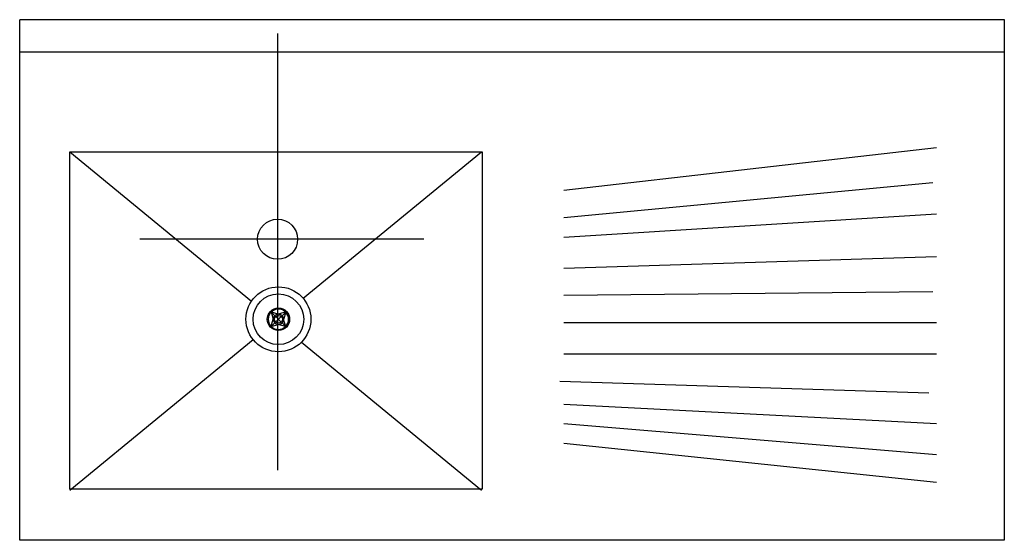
# Model space of a CAD drawing. Extents: x 0 to 1.08, y -1.53 to -0.96.
import ezdxf

# ---------------------------------------------------------------- set-up
doc = ezdxf.new("R2010")
doc.units = 0
doc.header["$MEASUREMENT"] = 0
doc.layers.get('0').update_dxf_attribs({"color": 1, "linetype": 'CONTINUOUS'})
doc.layers.add('EJES', color=1, linetype='CONTINUOUS')

msp = doc.modelspace()

# ---------------------------------------------------------------- linework, layer by layer
for p, q in [((-0.0036, -0.9597), (-0.0042, -0.9597)), ((-0.0041, -0.9964), (-0.0041, -0.9597)), ((1.0759, -0.9597), (-0.0041, -0.9597)), ((1.0759, -0.9946), (1.0759, -0.9597)), ((-0.0043, -0.9949), (1.0757, -0.9949)), ((-0.0043, -1.5307), (-0.0043, -0.9949)), ((1.0757, -0.9949), (1.0757, -1.5307)), ((1.0015, -1.1003), (0.5926, -1.1472)), ((0.0505, -1.1046), (0.2499, -1.2684)), ((0.0506, -1.1046), (0.5031, -1.1046)), ((0.0506, -1.4747), (0.0506, -1.1046)), ((0.3067, -1.2653), (0.5024, -1.1046)), ((0.5031, -1.1046), (0.5031, -1.4747)), ((0.9973, -1.1387), (0.5926, -1.177)), ((0.5926, -1.1983), (1.0015, -1.1728)), ((0.5926, -1.2324), (1.0015, -1.2196)), ((0.9973, -1.258), (0.5926, -1.2623)), ((0.2757, -1.2844), (0.2715, -1.2802)), ((0.2715, -1.2803), (0.2739, -1.2882)), ((0.2718, -1.2802), (0.2797, -1.2826)), ((0.2765, -1.2912), (0.2826, -1.2853)), ((0.2826, -1.2913), (0.2766, -1.2853)), ((0.2875, -1.2802), (0.2796, -1.2826)), ((0.2835, -1.2844), (0.2876, -1.2804)), ((0.2875, -1.2805), (0.2851, -1.2884)), ((0.2715, -1.296), (0.2739, -1.2881)), ((0.2715, -1.2963), (0.2794, -1.2939)), ((0.2716, -1.2961), (0.2756, -1.2922)), ((0.2872, -1.2963), (0.2793, -1.2939)), ((0.2875, -1.2962), (0.2835, -1.2922)), ((0.2875, -1.2963), (0.2851, -1.2884)), ((1.0015, -1.2921), (0.5926, -1.2921)), ((0.0505, -1.4757), (0.2517, -1.3105)), ((0.3048, -1.3134), (0.5024, -1.4757)), ((0.5926, -1.3262), (1.0015, -1.3262)), ((0.5884, -1.356), (0.993, -1.3688)), ((1.0015, -1.4029), (0.5926, -1.3816)), ((1.0015, -1.437), (0.5926, -1.4029)), ((0.5926, -1.4242), (1.0015, -1.4668)), ((0.5031, -1.4747), (0.0506, -1.4747)), ((1.0757, -1.5307), (-0.0043, -1.5307))]:
    msp.add_line(p, q)
msp.add_lwpolyline([(0.2851, -1.2884, 0.098491), (0.2847, -1.2862, 0.098491), (0.2835, -1.2844, 0.098491), (0.2817, -1.2832, 0.098491), (0.2796, -1.2828, 0.098491), (0.2775, -1.2832, 0.098491), (0.2757, -1.2844, 0.098491), (0.2744, -1.2862, 0.098491), (0.274, -1.2883, 0.098491), (0.2744, -1.2904, 0.098491), (0.2756, -1.2922, 0.098491), (0.2774, -1.2934, 0.098491), (0.2795, -1.2939, 0.098491), (0.2816, -1.2935, 0.098491), (0.2835, -1.2923, 0.098491), (0.2847, -1.2905, 0.098491)], format="xyb", close=True)
for centre, radius in [((0.2786, -1.2005), 0.022), ((0.2795, -1.2883), 0.0356), ((0.2795, -1.2883), 0.0278), ((0.2795, -1.2883), 0.0123), ((0.2796, -1.2883), 0.00421)]:
    msp.add_circle(centre, radius)
for centre, start, end in [((0.2795, -1.288), 136.1001, 181.1001), ((0.2795, -1.2883), 88.8999, 133.8999), ((0.2798, -1.2883), 46.1001, 91.1001), ((0.2795, -1.2883), 358.8999, 43.8999), ((0.2795, -1.2883), 178.8999, 223.8999), ((0.2795, -1.2885), 316.1001, 1.1001), ((0.2792, -1.2883), 226.1001, 271.1001), ((0.2795, -1.2883), 268.8999, 313.8999)]:
    msp.add_arc(centre, 0.0111, start, end)
at = {"layer": 'EJES'}
for p, q in [((0.2787, -1.4539), (0.2787, -0.9748)), ((0.4392, -1.2005), (0.1274, -1.2005))]:
    msp.add_line(p, q, dxfattribs=at)

doc.saveas('drawing.dxf')
